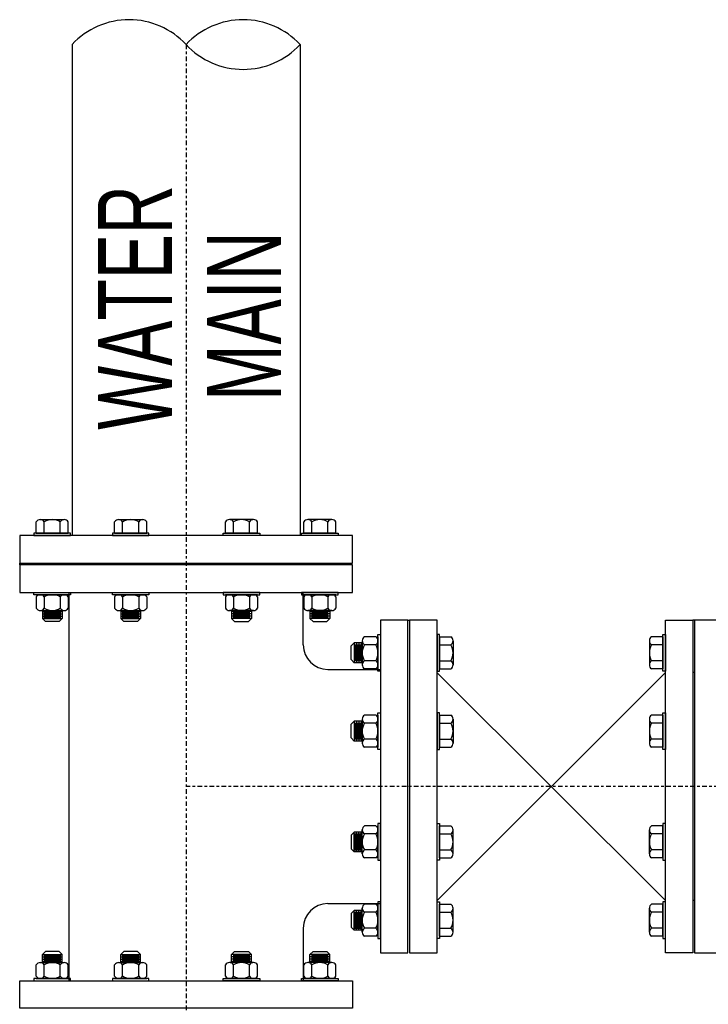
# Model space of a CAD drawing. Header units: inches. Extents: x -118 to 262, y -38 to 190.
# Tile 5 of 9: x -118 to -90, y 137 to 177. Entities that reach past the tile are written whole.
import ezdxf

# ---------------------------------------------------------------- set-up
doc = ezdxf.new("R2010")
doc.units = ezdxf.units.IN
doc.header["$MEASUREMENT"] = 0
doc.linetypes.add('CENTER2', pattern=[1.125, 0.75, -0.125, 0.125, -0.125])
doc.layers.add('DIMENSION', color=7, linetype='Continuous')
doc.styles.add('style1', font='techl___.ttf', dxfattribs={"width": 0.8, "height": 3})

msp = doc.modelspace()

# ---------------------------------------------------------------- linework, layer by layer
for p, q in [((-115.399, 175.993), (-115.399, 156.064)), ((-106.149, 175.993), (-106.149, 156.064)), ((-116.69, 156.711, 1.793), (-115.714, 156.711, 1.793)), ((-113.51, 156.711, 4.973), (-112.535, 156.711, 4.973)), ((-108.038, 156.711, 4.973), (-109.014, 156.711, 4.973)), ((-104.859, 156.711, 1.793), (-105.834, 156.711, 1.793)), ((-116.852, 156.16, 1.793), (-116.852, 156.623, 1.793)), ((-116.527, 156.16, 1.793), (-116.527, 156.623, 1.793)), ((-115.877, 156.16, 1.793), (-115.877, 156.623, 1.793)), ((-115.552, 156.16, 1.793), (-115.552, 156.623, 1.793)), ((-113.673, 156.16, 4.973), (-113.673, 156.623, 4.973)), ((-113.348, 156.16, 4.973), (-113.348, 156.623, 4.973)), ((-112.697, 156.16, 4.973), (-112.697, 156.623, 4.973)), ((-112.372, 156.16, 4.973), (-112.372, 156.623, 4.973)), ((-109.176, 156.16, 4.973), (-109.176, 156.623, 4.973)), ((-108.851, 156.16, 4.973), (-108.851, 156.623, 4.973)), ((-108.201, 156.16, 4.973), (-108.201, 156.623, 4.973)), ((-107.876, 156.16, 4.973), (-107.876, 156.623, 4.973)), ((-105.997, 156.16, 1.793), (-105.997, 156.623, 1.793)), ((-105.672, 156.16, 1.793), (-105.672, 156.623, 1.793)), ((-105.021, 156.16, 1.793), (-105.021, 156.623, 1.793)), ((-104.696, 156.16, 1.793), (-104.696, 156.623, 1.793)), ((-116.852, 156.16, 1.793), (-115.552, 156.16, 1.793)), ((-113.673, 156.16, 4.973), (-112.372, 156.16, 4.973)), ((-107.876, 156.16, 4.973), (-109.176, 156.16, 4.973)), ((-104.696, 156.16, 1.793), (-105.997, 156.16, 1.793)), ((-117.524, 154.881), (-117.524, 154.944)), ((-116.852, 153.665, 1.793), (-115.552, 153.665, 1.793)), ((-116.852, 153.577, 1.793), (-116.852, 153.113, 1.793)), ((-116.69, 153.665, 1.793), (-115.714, 153.665, 1.793)), ((-116.527, 153.577, 1.793), (-116.527, 153.113, 1.793)), ((-115.877, 153.577, 1.793), (-115.877, 153.113, 1.793)), ((-115.552, 153.577, 1.793), (-115.552, 153.113, 1.793)), ((-115.524, 138.001), (-115.524, 153.761)), ((-113.673, 153.665, 4.973), (-112.372, 153.665, 4.973)), ((-113.673, 153.577, 4.973), (-113.673, 153.113, 4.973)), ((-113.51, 153.665, 4.973), (-112.535, 153.665, 4.973)), ((-113.348, 153.577, 4.973), (-113.348, 153.113, 4.973)), ((-112.697, 153.577, 4.973), (-112.697, 153.113, 4.973)), ((-112.372, 153.577, 4.973), (-112.372, 153.113, 4.973)), ((-107.876, 153.665, 4.973), (-109.176, 153.665, 4.973)), ((-109.176, 153.577, 4.973), (-109.176, 153.113, 4.973)), ((-108.038, 153.665, 4.973), (-109.014, 153.665, 4.973)), ((-108.851, 153.577, 4.973), (-108.851, 153.113, 4.973)), ((-108.201, 153.577, 4.973), (-108.201, 153.113, 4.973)), ((-107.876, 153.577, 4.973), (-107.876, 153.113, 4.973)), ((-106.024, 151.631), (-106.024, 153.761)), ((-104.696, 153.665, 1.793), (-105.997, 153.665, 1.793)), ((-105.997, 153.577, 1.793), (-105.997, 153.113, 1.793)), ((-104.859, 153.665, 1.793), (-105.834, 153.665, 1.793)), ((-105.672, 153.577, 1.793), (-105.672, 153.113, 1.793)), ((-105.021, 153.577, 1.793), (-105.021, 153.113, 1.793)), ((-104.696, 153.577, 1.793), (-104.696, 153.113, 1.793)), ((-116.69, 153.025, 1.793), (-115.714, 153.025, 1.793)), ((-116.605, 153.025, 1.793), (-116.605, 152.703)), ((-116.605, 152.984), (-115.799, 152.984)), ((-116.605, 152.891), (-115.799, 152.891)), ((-116.605, 152.797), (-115.799, 152.797)), ((-116.605, 152.703), (-116.48, 152.578)), ((-116.605, 152.703), (-115.799, 152.703)), ((-116.543, 152.937), (-115.861, 152.937)), ((-116.543, 152.844), (-115.861, 152.844)), ((-116.543, 152.75), (-115.861, 152.75)), ((-115.799, 152.703), (-115.924, 152.578)), ((-115.799, 153.025, 1.793), (-115.799, 152.703)), ((-113.51, 153.025, 4.973), (-112.535, 153.025, 4.973)), ((-113.426, 153.025, 4.973), (-113.426, 152.703, 3.18)), ((-113.426, 152.984, 3.18), (-112.619, 152.984, 3.18)), ((-113.426, 152.891, 3.18), (-112.619, 152.891, 3.18)), ((-113.426, 152.797, 3.18), (-112.619, 152.797, 3.18)), ((-113.426, 152.703, 3.18), (-113.301, 152.578, 3.18)), ((-113.426, 152.703, 3.18), (-112.619, 152.703, 3.18)), ((-113.363, 152.937, 3.18), (-112.682, 152.937, 3.18)), ((-113.363, 152.844, 3.18), (-112.682, 152.844, 3.18)), ((-113.363, 152.75, 3.18), (-112.682, 152.75, 3.18)), ((-112.619, 152.703, 3.18), (-112.744, 152.578, 3.18)), ((-112.619, 153.025, 4.973), (-112.619, 152.703, 3.18)), ((-108.038, 153.025, 4.973), (-109.014, 153.025, 4.973)), ((-108.929, 153.025, 4.973), (-108.929, 152.703, 3.18)), ((-108.123, 152.984, 3.18), (-108.929, 152.984, 3.18)), ((-108.123, 152.891, 3.18), (-108.929, 152.891, 3.18)), ((-108.123, 152.797, 3.18), (-108.929, 152.797, 3.18)), ((-108.929, 152.703, 3.18), (-108.804, 152.578, 3.18)), ((-108.123, 152.703, 3.18), (-108.929, 152.703, 3.18)), ((-108.185, 152.937, 3.18), (-108.867, 152.937, 3.18)), ((-108.185, 152.844, 3.18), (-108.867, 152.844, 3.18)), ((-108.185, 152.75, 3.18), (-108.867, 152.75, 3.18)), ((-108.123, 152.703, 3.18), (-108.248, 152.578, 3.18)), ((-108.123, 153.025, 4.973), (-108.123, 152.703, 3.18)), ((-104.859, 153.025, 1.793), (-105.834, 153.025, 1.793)), ((-105.75, 153.025, 1.793), (-105.75, 152.703)), ((-104.943, 152.984), (-105.75, 152.984)), ((-104.943, 152.891), (-105.75, 152.891)), ((-104.943, 152.797), (-105.75, 152.797)), ((-105.75, 152.703), (-105.625, 152.578)), ((-104.943, 152.703), (-105.75, 152.703)), ((-105.006, 152.937), (-105.687, 152.937)), ((-105.006, 152.844), (-105.687, 152.844)), ((-105.006, 152.75), (-105.687, 152.75)), ((-104.943, 152.703), (-105.068, 152.578)), ((-104.943, 153.025, 1.793), (-104.943, 152.703)), ((-115.924, 152.578), (-116.48, 152.578)), ((-112.744, 152.578, 3.18), (-113.301, 152.578, 3.18)), ((-108.804, 152.578, 3.18), (-108.248, 152.578, 3.18)), ((-105.625, 152.578), (-105.068, 152.578)), ((-101.774, 152.631), (-101.712, 152.631)), ((-90.149, 152.631), (-90.212, 152.631)), ((-103.079, 151.959, 1.793), (-103.542, 151.959, 1.793)), ((-102.99, 151.959, 1.793), (-102.99, 150.659, 1.793)), ((-100.496, 151.959, 1.793), (-100.032, 151.959, 1.793)), ((-100.496, 151.959, 1.793), (-100.496, 150.659, 1.793)), ((-91.428, 151.959, 1.793), (-91.891, 151.959, 1.793)), ((-91.428, 151.959, 1.793), (-91.428, 150.659, 1.793)), ((-103.952, 151.712), (-104.077, 151.587)), ((-104.077, 151.031), (-104.077, 151.587)), ((-103.63, 151.712, 1.793), (-103.952, 151.712)), ((-103.952, 151.712), (-103.952, 150.906)), ((-103.905, 151.65), (-103.905, 150.968)), ((-103.859, 151.712), (-103.859, 150.906)), ((-103.812, 151.65), (-103.812, 150.968)), ((-103.765, 151.712), (-103.765, 150.906)), ((-103.718, 151.65), (-103.718, 150.968)), ((-103.671, 151.712), (-103.671, 150.906)), ((-103.63, 151.797, 1.793), (-103.63, 150.821, 1.793)), ((-103.079, 151.634, 1.793), (-103.542, 151.634, 1.793)), ((-102.99, 151.797, 1.793), (-102.99, 150.821, 1.793)), ((-100.496, 151.634, 1.793), (-100.032, 151.634, 1.793)), ((-99.944, 151.797, 1.793), (-99.944, 150.821, 1.793)), ((-91.98, 151.797, 1.793), (-91.98, 150.821, 1.793)), ((-91.428, 151.634, 1.793), (-91.891, 151.634, 1.793)), ((-103.952, 150.906), (-104.077, 151.031)), ((-103.63, 150.906, 1.793), (-103.952, 150.906)), ((-103.079, 150.984, 1.793), (-103.542, 150.984, 1.793)), ((-103.079, 150.659, 1.793), (-103.542, 150.659, 1.793)), ((-100.496, 150.984, 1.793), (-100.032, 150.984, 1.793)), ((-100.496, 150.659, 1.793), (-100.032, 150.659, 1.793)), ((-91.428, 150.984, 1.793), (-91.891, 150.984, 1.793)), ((-91.428, 150.659, 1.793), (-91.891, 150.659, 1.793)), ((-105.024, 150.631), (-102.894, 150.631)), ((-90.149, 150.511), (-90.212, 150.511)), ((-103.079, 148.78, 4.973), (-103.542, 148.78, 4.973)), ((-102.99, 148.78, 4.973), (-102.99, 147.479, 4.973)), ((-100.496, 148.78, 4.973), (-100.032, 148.78, 4.973)), ((-100.496, 148.78, 4.973), (-100.496, 147.479, 4.973)), ((-91.428, 148.78, 4.973), (-91.891, 148.78, 4.973)), ((-91.428, 148.78, 4.973), (-91.428, 147.479, 4.973)), ((-103.952, 148.533, 3.18), (-104.077, 148.408, 3.18)), ((-104.077, 147.851, 3.18), (-104.077, 148.408, 3.18)), ((-103.63, 148.533, 4.973), (-103.952, 148.533, 3.18)), ((-103.952, 148.533, 3.18), (-103.952, 147.726, 3.18)), ((-103.905, 148.47, 3.18), (-103.905, 147.789, 3.18)), ((-103.859, 148.533, 3.18), (-103.859, 147.726, 3.18)), ((-103.812, 148.47, 3.18), (-103.812, 147.789, 3.18)), ((-103.765, 148.533, 3.18), (-103.765, 147.726, 3.18)), ((-103.718, 148.47, 3.18), (-103.718, 147.789, 3.18)), ((-103.671, 148.533, 3.18), (-103.671, 147.726, 3.18)), ((-103.63, 148.617, 4.973), (-103.63, 147.642, 4.973)), ((-103.079, 148.455, 4.973), (-103.542, 148.455, 4.973)), ((-102.99, 148.617, 4.973), (-102.99, 147.642, 4.973)), ((-100.496, 148.455, 4.973), (-100.032, 148.455, 4.973)), ((-99.944, 148.617, 4.973), (-99.944, 147.642, 4.973)), ((-91.98, 148.617, 4.973), (-91.98, 147.642, 4.973)), ((-91.428, 148.455, 4.973), (-91.891, 148.455, 4.973)), ((-103.952, 147.726, 3.18), (-104.077, 147.851, 3.18)), ((-103.63, 147.726, 4.973), (-103.952, 147.726, 3.18)), ((-103.079, 147.804, 4.973), (-103.542, 147.804, 4.973)), ((-103.079, 147.479, 4.973), (-103.542, 147.479, 4.973)), ((-100.496, 147.804, 4.973), (-100.032, 147.804, 4.973)), ((-100.496, 147.479, 4.973), (-100.032, 147.479, 4.973)), ((-91.428, 147.804, 4.973), (-91.891, 147.804, 4.973)), ((-91.428, 147.479, 4.973), (-91.891, 147.479, 4.973)), ((-103.079, 144.283, 4.973), (-103.542, 144.283, 4.973)), ((-102.99, 142.983, 4.973), (-102.99, 144.283, 4.973)), ((-100.496, 144.283, 4.973), (-100.032, 144.283, 4.973)), ((-100.496, 142.983, 4.973), (-100.496, 144.283, 4.973)), ((-91.428, 144.283, 4.973), (-91.891, 144.283, 4.973)), ((-91.428, 142.983, 4.973), (-91.428, 144.283, 4.973)), ((-103.952, 144.036, 3.18), (-104.077, 143.911, 3.18)), ((-104.077, 143.911, 3.18), (-104.077, 143.355, 3.18)), ((-103.63, 144.036, 4.973), (-103.952, 144.036, 3.18)), ((-103.952, 143.23, 3.18), (-103.952, 144.036, 3.18)), ((-103.905, 143.292, 3.18), (-103.905, 143.974, 3.18)), ((-103.859, 143.23, 3.18), (-103.859, 144.036, 3.18)), ((-103.812, 143.292, 3.18), (-103.812, 143.974, 3.18)), ((-103.765, 143.23, 3.18), (-103.765, 144.036, 3.18)), ((-103.718, 143.292, 3.18), (-103.718, 143.974, 3.18)), ((-103.671, 143.23, 3.18), (-103.671, 144.036, 3.18)), ((-103.63, 143.145, 4.973), (-103.63, 144.121, 4.973)), ((-103.079, 143.958, 4.973), (-103.542, 143.958, 4.973)), ((-102.99, 143.145, 4.973), (-102.99, 144.121, 4.973)), ((-100.496, 143.958, 4.973), (-100.032, 143.958, 4.973)), ((-99.944, 143.145, 4.973), (-99.944, 144.121, 4.973)), ((-91.98, 143.145, 4.973), (-91.98, 144.121, 4.973)), ((-91.428, 143.958, 4.973), (-91.891, 143.958, 4.973)), ((-103.952, 143.23, 3.18), (-104.077, 143.355, 3.18)), ((-103.63, 143.23, 4.973), (-103.952, 143.23, 3.18)), ((-103.079, 143.308, 4.973), (-103.542, 143.308, 4.973)), ((-100.496, 143.308, 4.973), (-100.032, 143.308, 4.973)), ((-91.428, 143.308, 4.973), (-91.891, 143.308, 4.973)), ((-103.079, 142.983, 4.973), (-103.542, 142.983, 4.973)), ((-100.496, 142.983, 4.973), (-100.032, 142.983, 4.973)), ((-91.428, 142.983, 4.973), (-91.891, 142.983, 4.973)), ((-105.024, 141.131), (-102.894, 141.131)), ((-103.079, 141.104, 1.793), (-103.542, 141.104, 1.793)), ((-102.99, 139.803, 1.793), (-102.99, 141.104, 1.793)), ((-100.496, 141.104, 1.793), (-100.032, 141.104, 1.793)), ((-100.496, 139.803, 1.793), (-100.496, 141.104, 1.793)), ((-91.428, 141.104, 1.793), (-91.891, 141.104, 1.793)), ((-91.428, 139.803, 1.793), (-91.428, 141.104, 1.793)), ((-90.149, 141.261, 0.897), (-90.212, 141.261, 0.892)), ((-103.952, 140.857), (-104.077, 140.732)), ((-104.077, 140.732), (-104.077, 140.175)), ((-103.63, 140.857, 1.793), (-103.952, 140.857)), ((-103.952, 140.05), (-103.952, 140.857)), ((-103.905, 140.113), (-103.905, 140.794)), ((-103.859, 140.05), (-103.859, 140.857)), ((-103.812, 140.113), (-103.812, 140.794)), ((-103.765, 140.05), (-103.765, 140.857)), ((-103.718, 140.113), (-103.718, 140.794)), ((-103.671, 140.05), (-103.671, 140.857)), ((-103.63, 139.966, 1.793), (-103.63, 140.941, 1.793)), ((-103.079, 140.779, 1.793), (-103.542, 140.779, 1.793)), ((-102.99, 139.966, 1.793), (-102.99, 140.941, 1.793)), ((-100.496, 140.779, 1.793), (-100.032, 140.779, 1.793)), ((-99.944, 139.966, 1.793), (-99.944, 140.941, 1.793)), ((-91.98, 139.966, 1.793), (-91.98, 140.941, 1.793)), ((-91.428, 140.779, 1.793), (-91.891, 140.779, 1.793)), ((-106.024, 140.131), (-106.024, 138.001)), ((-103.952, 140.05), (-104.077, 140.175)), ((-103.63, 140.05, 1.793), (-103.952, 140.05)), ((-103.079, 140.128, 1.793), (-103.542, 140.128, 1.793)), ((-100.496, 140.128, 1.793), (-100.032, 140.128, 1.793)), ((-91.428, 140.128, 1.793), (-91.891, 140.128, 1.793)), ((-103.079, 139.803, 1.793), (-103.542, 139.803, 1.793)), ((-100.496, 139.803, 1.793), (-100.032, 139.803, 1.793)), ((-91.428, 139.803, 1.793), (-91.891, 139.803, 1.793)), ((-116.605, 139.059), (-116.48, 139.184)), ((-116.605, 138.737, 1.793), (-116.605, 139.059)), ((-116.605, 139.059), (-115.799, 139.059)), ((-115.924, 139.184), (-116.48, 139.184)), ((-115.799, 139.059), (-115.924, 139.184)), ((-115.799, 138.737, 1.793), (-115.799, 139.059)), ((-113.426, 139.059, 3.18), (-113.301, 139.184, 3.18)), ((-113.426, 138.737, 4.973), (-113.426, 139.059, 3.18)), ((-113.426, 139.059, 3.18), (-112.619, 139.059, 3.18)), ((-112.744, 139.184, 3.18), (-113.301, 139.184, 3.18)), ((-112.619, 139.059, 3.18), (-112.744, 139.184, 3.18)), ((-112.619, 138.737, 4.973), (-112.619, 139.059, 3.18)), ((-108.929, 139.059, 3.18), (-108.804, 139.184, 3.18)), ((-108.929, 138.737, 4.973), (-108.929, 139.059, 3.18)), ((-108.123, 139.059, 3.18), (-108.929, 139.059, 3.18)), ((-108.804, 139.184, 3.18), (-108.248, 139.184, 3.18)), ((-108.123, 139.059, 3.18), (-108.248, 139.184, 3.18)), ((-108.123, 138.737, 4.973), (-108.123, 139.059, 3.18)), ((-105.75, 139.059), (-105.625, 139.184)), ((-105.75, 138.737, 1.793), (-105.75, 139.059)), ((-104.943, 139.059), (-105.75, 139.059)), ((-105.625, 139.184), (-105.068, 139.184)), ((-104.943, 139.059), (-105.068, 139.184)), ((-104.943, 138.737, 1.793), (-104.943, 139.059)), ((-116.852, 138.185, 1.793), (-116.852, 138.649, 1.793)), ((-116.69, 138.737, 1.793), (-115.714, 138.737, 1.793)), ((-116.605, 138.966), (-115.799, 138.966)), ((-116.605, 138.872), (-115.799, 138.872)), ((-116.605, 138.778), (-115.799, 138.778)), ((-116.543, 139.012), (-115.861, 139.012)), ((-116.543, 138.919), (-115.861, 138.919)), ((-116.543, 138.825), (-115.861, 138.825)), ((-116.527, 138.185, 1.793), (-116.527, 138.649, 1.793)), ((-115.877, 138.185, 1.793), (-115.877, 138.649, 1.793)), ((-115.552, 138.185, 1.793), (-115.552, 138.649, 1.793)), ((-113.673, 138.185, 4.973), (-113.673, 138.649, 4.973)), ((-113.51, 138.737, 4.973), (-112.535, 138.737, 4.973)), ((-113.426, 138.966, 3.18), (-112.619, 138.966, 3.18)), ((-113.426, 138.872, 3.18), (-112.619, 138.872, 3.18)), ((-113.426, 138.778, 3.18), (-112.619, 138.778, 3.18)), ((-113.363, 139.012, 3.18), (-112.682, 139.012, 3.18)), ((-113.363, 138.919, 3.18), (-112.682, 138.919, 3.18)), ((-113.363, 138.825, 3.18), (-112.682, 138.825, 3.18)), ((-113.348, 138.185, 4.973), (-113.348, 138.649, 4.973)), ((-112.697, 138.185, 4.973), (-112.697, 138.649, 4.973)), ((-112.372, 138.185, 4.973), (-112.372, 138.649, 4.973)), ((-109.176, 138.185, 4.973), (-109.176, 138.649, 4.973)), ((-108.038, 138.737, 4.973), (-109.014, 138.737, 4.973)), ((-108.123, 138.966, 3.18), (-108.929, 138.966, 3.18)), ((-108.123, 138.872, 3.18), (-108.929, 138.872, 3.18)), ((-108.123, 138.778, 3.18), (-108.929, 138.778, 3.18)), ((-108.185, 139.012, 3.18), (-108.867, 139.012, 3.18)), ((-108.185, 138.919, 3.18), (-108.867, 138.919, 3.18)), ((-108.185, 138.825, 3.18), (-108.867, 138.825, 3.18)), ((-108.851, 138.185, 4.973), (-108.851, 138.649, 4.973)), ((-108.201, 138.185, 4.973), (-108.201, 138.649, 4.973)), ((-107.876, 138.185, 4.973), (-107.876, 138.649, 4.973)), ((-105.997, 138.185, 1.793), (-105.997, 138.649, 1.793)), ((-104.859, 138.737, 1.793), (-105.834, 138.737, 1.793)), ((-104.943, 138.966), (-105.75, 138.966)), ((-104.943, 138.872), (-105.75, 138.872)), ((-104.943, 138.778), (-105.75, 138.778)), ((-105.006, 139.012), (-105.687, 139.012)), ((-105.006, 138.919), (-105.687, 138.919)), ((-105.006, 138.825), (-105.687, 138.825)), ((-105.672, 138.185, 1.793), (-105.672, 138.649, 1.793)), ((-105.021, 138.185, 1.793), (-105.021, 138.649, 1.793)), ((-104.696, 138.185, 1.793), (-104.696, 138.649, 1.793)), ((-116.852, 138.097, 1.793), (-115.552, 138.097, 1.793)), ((-116.69, 138.097, 1.793), (-115.714, 138.097, 1.793)), ((-113.673, 138.097, 4.973), (-112.372, 138.097, 4.973)), ((-113.51, 138.097, 4.973), (-112.535, 138.097, 4.973)), ((-107.876, 138.097, 4.973), (-109.176, 138.097, 4.973)), ((-108.038, 138.097, 4.973), (-109.014, 138.097, 4.973)), ((-104.696, 138.097, 1.793), (-105.997, 138.097, 1.793)), ((-104.859, 138.097, 1.793), (-105.834, 138.097, 1.793))]:
    msp.add_line(p, q)
at = {"linetype": 'CENTER2', "ltscale": 0.25}
for p, q in [((-110.774, 175.993), (-110.774, 115.77)), ((-81.849, 145.881), (-110.774, 145.881))]:
    msp.add_line(p, q, dxfattribs=at)
for points in [[(-117.524, 156.064), (-117.524, 154.944), (-104.024, 154.944), (-104.024, 156.064)], [(-117.524, 154.881), (-117.524, 153.761), (-104.024, 153.761), (-104.024, 154.881)], [(-101.774, 152.631), (-102.894, 152.631), (-102.894, 139.131), (-101.774, 139.131)], [(-100.592, 152.631), (-101.712, 152.631), (-101.712, 139.131), (-100.592, 139.131)], [(-91.332, 152.631), (-90.212, 152.631), (-90.212, 139.131), (-91.332, 139.131)], [(-89.029, 152.631), (-90.149, 152.631), (-90.149, 139.131), (-89.029, 139.131)], [(-117.524, 136.881), (-117.524, 138.001), (-104.024, 138.001), (-104.024, 136.881)]]:
    msp.add_lwpolyline(points, close=True)
for points, elevation in [([(-116.945, 156.16), (-116.945, 156.064), (-115.459, 156.064), (-115.459, 156.16)], 1.793), ([(-113.766, 156.16), (-113.766, 156.064), (-112.279, 156.064), (-112.279, 156.16)], 4.973), ([(-107.783, 156.16), (-107.783, 156.064), (-109.269, 156.064), (-109.269, 156.16)], 4.973), ([(-104.603, 156.16), (-104.603, 156.064), (-106.09, 156.064), (-106.09, 156.16)], 1.793), ([(-116.945, 153.665), (-116.945, 153.761), (-115.459, 153.761), (-115.459, 153.665)], 1.793), ([(-113.766, 153.665), (-113.766, 153.761), (-112.279, 153.761), (-112.279, 153.665)], 4.973), ([(-107.783, 153.665), (-107.783, 153.761), (-109.269, 153.761), (-109.269, 153.665)], 4.973), ([(-104.603, 153.665), (-104.603, 153.761), (-106.09, 153.761), (-106.09, 153.665)], 1.793), ([(-102.99, 152.052), (-102.894, 152.052), (-102.894, 150.566), (-102.99, 150.566)], 1.793), ([(-100.496, 152.052), (-100.592, 152.052), (-100.592, 150.566), (-100.496, 150.566)], 1.793), ([(-91.428, 152.052), (-91.332, 152.052), (-91.332, 150.566), (-91.428, 150.566)], 1.793), ([(-102.99, 148.873), (-102.894, 148.873), (-102.894, 147.386), (-102.99, 147.386)], 4.973), ([(-100.496, 148.873), (-100.592, 148.873), (-100.592, 147.386), (-100.496, 147.386)], 4.973), ([(-91.428, 148.873), (-91.332, 148.873), (-91.332, 147.386), (-91.428, 147.386)], 4.973), ([(-102.99, 142.89), (-102.894, 142.89), (-102.894, 144.376), (-102.99, 144.376)], 4.973), ([(-100.496, 142.89), (-100.592, 142.89), (-100.592, 144.376), (-100.496, 144.376)], 4.973), ([(-91.428, 142.89), (-91.332, 142.89), (-91.332, 144.376), (-91.428, 144.376)], 4.973), ([(-102.99, 139.71), (-102.894, 139.71), (-102.894, 141.197), (-102.99, 141.197)], 1.793), ([(-100.496, 139.71), (-100.592, 139.71), (-100.592, 141.197), (-100.496, 141.197)], 1.793), ([(-91.428, 139.71), (-91.332, 139.71), (-91.332, 141.197), (-91.428, 141.197)], 1.793), ([(-116.945, 138.097), (-116.945, 138.001), (-115.459, 138.001), (-115.459, 138.097)], 1.793), ([(-113.766, 138.097), (-113.766, 138.001), (-112.279, 138.001), (-112.279, 138.097)], 4.973), ([(-107.783, 138.097), (-107.783, 138.001), (-109.269, 138.001), (-109.269, 138.097)], 4.973), ([(-104.603, 138.097), (-104.603, 138.001), (-106.09, 138.001), (-106.09, 138.097)], 1.793)]:
    msp.add_lwpolyline(points, close=True, dxfattribs=dict(elevation=elevation))
for centre, radius, start, end in [((-113.087, 173.842), 3.158, 42.9186, 137.0814), ((-108.462, 173.842), 3.158, 42.9186, 137.0814), ((-108.462, 178.143), 3.158, 222.9186, 317.0814), ((-116.69, 156.518, 1.793), 0.194, 33.0303, 146.9697), ((-116.202, 156.068, 1.793), 0.643, 59.6413, 120.3587), ((-115.714, 156.518, 1.793), 0.194, 33.0303, 146.9697), ((-113.51, 156.518, 4.973), 0.194, 33.0303, 146.9697), ((-113.022, 156.068, 4.973), 0.643, 59.6413, 120.3587), ((-112.535, 156.518, 4.973), 0.194, 33.0303, 146.9697), ((-109.014, 156.518, 4.973), 0.194, 33.0303, 146.9697), ((-108.526, 156.068, 4.973), 0.643, 59.6413, 120.3587), ((-108.038, 156.518, 4.973), 0.194, 33.0303, 146.9697), ((-105.834, 156.518, 1.793), 0.194, 33.0303, 146.9697), ((-105.346, 156.068, 1.793), 0.643, 59.6413, 120.3587), ((-104.859, 156.518, 1.793), 0.194, 33.0303, 146.9697), ((-116.69, 153.471, 1.793), 0.194, 33.0303, 146.9697), ((-116.202, 153.022, 1.793), 0.643, 59.6413, 120.3587), ((-115.714, 153.471, 1.793), 0.194, 33.0303, 146.9697), ((-113.51, 153.471, 4.973), 0.194, 33.0303, 146.9697), ((-113.022, 153.022, 4.973), 0.643, 59.6413, 120.3587), ((-112.535, 153.471, 4.973), 0.194, 33.0303, 146.9697), ((-109.014, 153.471, 4.973), 0.194, 33.0303, 146.9697), ((-108.526, 153.022, 4.973), 0.643, 59.6413, 120.3587), ((-108.038, 153.471, 4.973), 0.194, 33.0303, 146.9697), ((-105.834, 153.471, 1.793), 0.194, 33.0303, 146.9697), ((-105.346, 153.022, 1.793), 0.643, 59.6413, 120.3587), ((-104.859, 153.471, 1.793), 0.194, 33.0303, 146.9697), ((-116.69, 153.219, 1.793), 0.194, 213.0303, 326.9697), ((-116.202, 153.669, 1.793), 0.643, 239.6413, 300.3587), ((-115.714, 153.219, 1.793), 0.194, 213.0303, 326.9697), ((-113.51, 153.219, 4.973), 0.194, 213.0303, 326.9697), ((-113.022, 153.669, 4.973), 0.643, 239.6413, 300.3587), ((-112.535, 153.219, 4.973), 0.194, 213.0303, 326.9697), ((-109.014, 153.219, 4.973), 0.194, 213.0303, 326.9697), ((-108.526, 153.669, 4.973), 0.643, 239.6413, 300.3587), ((-108.038, 153.219, 4.973), 0.194, 213.0303, 326.9697), ((-105.834, 153.219, 1.793), 0.194, 213.0303, 326.9697), ((-105.346, 153.669, 1.793), 0.643, 239.6413, 300.3587), ((-104.859, 153.219, 1.793), 0.194, 213.0303, 326.9697), ((-103.436, 151.797, 1.793), 0.194, 123.0303, 236.9697), ((-103.184, 151.797, 1.793), 0.194, 303.0303, 56.9697), ((-100.138, 151.797, 1.793), 0.194, 303.0303, 56.9697), ((-91.786, 151.797, 1.793), 0.194, 123.0303, 236.9697), ((-105.024, 151.631), 1, 180, 270), ((-102.987, 151.309, 1.793), 0.643, 149.6413, 210.3587), ((-103.634, 151.309, 1.793), 0.643, 329.6413, 30.3587), ((-100.587, 151.309, 1.793), 0.643, 329.6413, 30.3587), ((-91.336, 151.309, 1.793), 0.643, 149.6413, 210.3587), ((-103.436, 150.821, 1.793), 0.194, 123.0303, 236.9697), ((-103.184, 150.821, 1.793), 0.194, 303.0303, 56.9697), ((-100.138, 150.821, 1.793), 0.194, 303.0303, 56.9697), ((-91.786, 150.821, 1.793), 0.194, 123.0303, 236.9697), ((-103.436, 148.617, 4.973), 0.194, 123.0303, 236.9697), ((-103.184, 148.617, 4.973), 0.194, 303.0303, 56.9697), ((-100.138, 148.617, 4.973), 0.194, 303.0303, 56.9697), ((-91.786, 148.617, 4.973), 0.194, 123.0303, 236.9697), ((-102.987, 148.129, 4.973), 0.643, 149.6413, 210.3587), ((-103.634, 148.129, 4.973), 0.643, 329.6413, 30.3587), ((-100.587, 148.129, 4.973), 0.643, 329.6413, 30.3587), ((-91.336, 148.129, 4.973), 0.643, 149.6413, 210.3587), ((-103.436, 147.642, 4.973), 0.194, 123.0303, 236.9697), ((-103.184, 147.642, 4.973), 0.194, 303.0303, 56.9697), ((-100.138, 147.642, 4.973), 0.194, 303.0303, 56.9697), ((-91.786, 147.642, 4.973), 0.194, 123.0303, 236.9697), ((-103.436, 144.121, 4.973), 0.194, 123.0303, 236.9697), ((-103.184, 144.121, 4.973), 0.194, 303.0303, 56.9697), ((-100.138, 144.121, 4.973), 0.194, 303.0303, 56.9697), ((-91.786, 144.121, 4.973), 0.194, 123.0303, 236.9697), ((-102.987, 143.633, 4.973), 0.643, 149.6413, 210.3587), ((-103.634, 143.633, 4.973), 0.643, 329.6413, 30.3587), ((-100.587, 143.633, 4.973), 0.643, 329.6413, 30.3587), ((-91.336, 143.633, 4.973), 0.643, 149.6413, 210.3587), ((-103.436, 143.145, 4.973), 0.194, 123.0303, 236.9697), ((-103.184, 143.145, 4.973), 0.194, 303.0303, 56.9697), ((-100.138, 143.145, 4.973), 0.194, 303.0303, 56.9697), ((-91.786, 143.145, 4.973), 0.194, 123.0303, 236.9697), ((-105.024, 140.131), 1, 90, 180), ((-103.436, 140.941, 1.793), 0.194, 123.0303, 236.9697), ((-103.184, 140.941, 1.793), 0.194, 303.0303, 56.9697), ((-100.138, 140.941, 1.793), 0.194, 303.0303, 56.9697), ((-91.786, 140.941, 1.793), 0.194, 123.0303, 236.9697), ((-102.987, 140.453, 1.793), 0.643, 149.6413, 210.3587), ((-103.634, 140.453, 1.793), 0.643, 329.6413, 30.3587), ((-100.587, 140.453, 1.793), 0.643, 329.6413, 30.3587), ((-91.336, 140.453, 1.793), 0.643, 149.6413, 210.3587), ((-103.436, 139.966, 1.793), 0.194, 123.0303, 236.9697), ((-103.184, 139.966, 1.793), 0.194, 303.0303, 56.9697), ((-100.138, 139.966, 1.793), 0.194, 303.0303, 56.9697), ((-91.786, 139.966, 1.793), 0.194, 123.0303, 236.9697), ((-116.69, 138.543, 1.793), 0.194, 33.0303, 146.9697), ((-116.202, 138.094, 1.793), 0.643, 59.6413, 120.3587), ((-115.714, 138.543, 1.793), 0.194, 33.0303, 146.9697), ((-113.51, 138.543, 4.973), 0.194, 33.0303, 146.9697), ((-113.022, 138.094, 4.973), 0.643, 59.6413, 120.3587), ((-112.535, 138.543, 4.973), 0.194, 33.0303, 146.9697), ((-109.014, 138.543, 4.973), 0.194, 33.0303, 146.9697), ((-108.526, 138.094, 4.973), 0.643, 59.6413, 120.3587), ((-108.038, 138.543, 4.973), 0.194, 33.0303, 146.9697), ((-105.834, 138.543, 1.793), 0.194, 33.0303, 146.9697), ((-105.346, 138.094, 1.793), 0.643, 59.6413, 120.3587), ((-104.859, 138.543, 1.793), 0.194, 33.0303, 146.9697), ((-116.69, 138.291, 1.793), 0.194, 213.0303, 326.9697), ((-116.202, 138.741, 1.793), 0.643, 239.6413, 300.3587), ((-115.714, 138.291, 1.793), 0.194, 213.0303, 326.9697), ((-113.51, 138.291, 4.973), 0.194, 213.0303, 326.9697), ((-113.022, 138.741, 4.973), 0.643, 239.6413, 300.3587), ((-112.535, 138.291, 4.973), 0.194, 213.0303, 326.9697), ((-109.014, 138.291, 4.973), 0.194, 213.0303, 326.9697), ((-108.526, 138.741, 4.973), 0.643, 239.6413, 300.3587), ((-108.038, 138.291, 4.973), 0.194, 213.0303, 326.9697), ((-105.834, 138.291, 1.793), 0.194, 213.0303, 326.9697), ((-105.346, 138.741, 1.793), 0.643, 239.6413, 300.3587), ((-104.859, 138.291, 1.793), 0.194, 213.0303, 326.9697)]:
    msp.add_arc(centre, radius, start, end)
at = {"layer": 'DIMENSION'}
for p, q in [((-91.332, 150.511), (-100.592, 141.261, 0.04)), ((-91.332, 141.252), (-100.592, 150.502, 0.04))]:
    msp.add_line(p, q, dxfattribs=at)

# ---------------------------------------------------------------- texts
at = {"layer": 'DIMENSION', "style": 'style1', "width": 0.8}
for s, p in [('WATER', (-111.351, 160.36)), ('MAIN', (-106.923, 161.533))]:
    msp.add_text(s, height=3, rotation=90, dxfattribs=at).set_placement(p)

doc.saveas('drawing.dxf')
